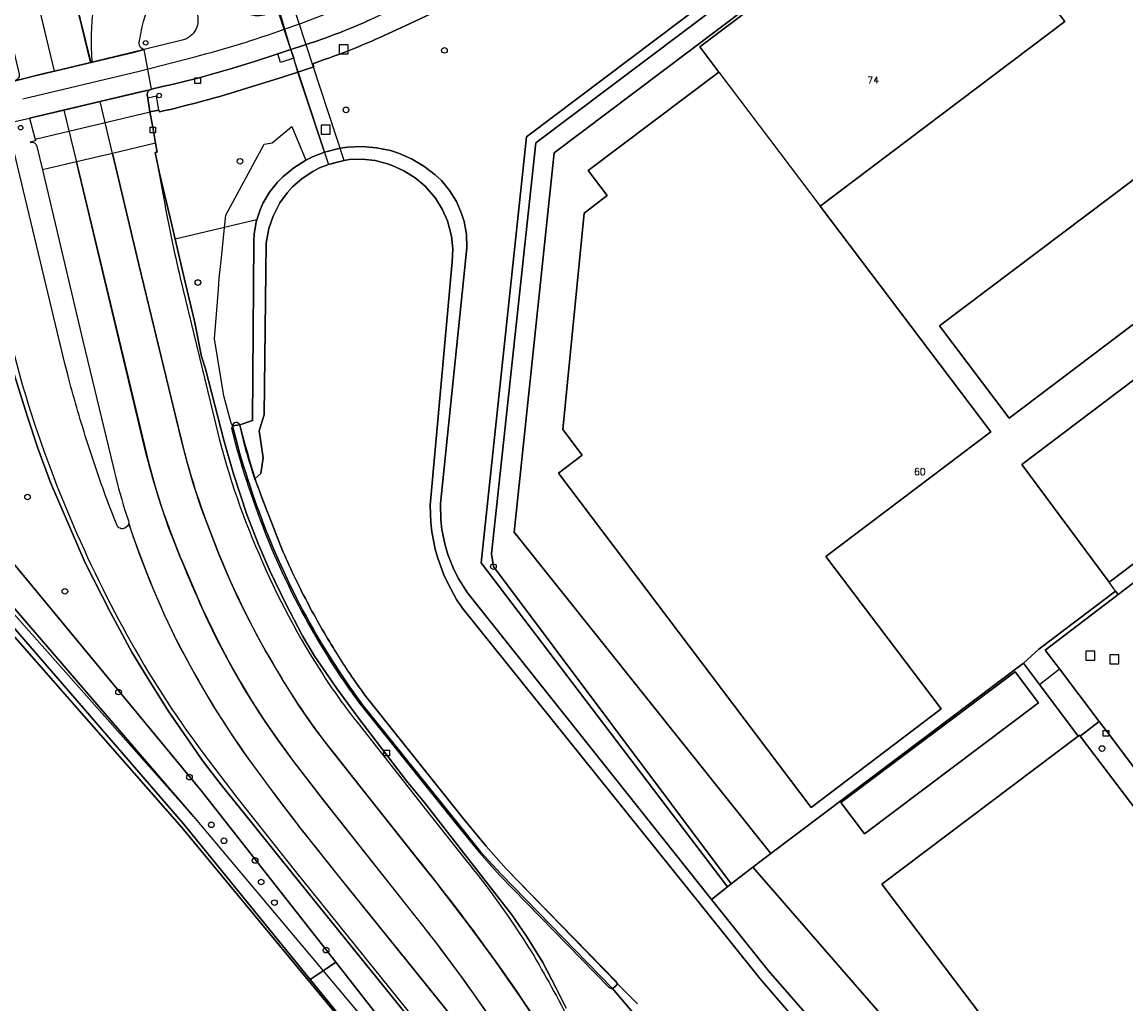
# Model space of a CAD drawing. Header units: metres. Extents: x 108000 to 109000, y 423000 to 423600.
# Tile 56 of 88: x 108534 to 108632, y 423276 to 423363. Entities that reach past the tile are written whole.
import ezdxf

# ---------------------------------------------------------------- set-up
doc = ezdxf.new("R2010")
doc.units = ezdxf.units.M
doc.header["$MEASUREMENT"] = 0
for name, color, linetype in [('Duiker', 10, 'Continuous'), ('Erf', 10, 'Continuous'), ('Fietspad', 10, 'Continuous'), ('Geleideconstructie', 10, 'Continuous'), ('gesloten verharding', 10, 'Continuous'), ('grasland agrarisch', 10, 'Continuous'), ('groenvoorziening', 10, 'Continuous'), ('Hek', 10, 'Continuous'), ('Huisnummers', 10, 'Continuous'), ('inspectie- _rioolput', 10, 'Continuous'), ('kolk', 10, 'Continuous'), ('loofbos', 10, 'Continuous'), ('oever_ slootkant', 10, 'Continuous'), ('onverhard', 10, 'Continuous'), ('open verharding', 10, 'Continuous'), ('pand', 10, 'Continuous'), ('rijbaan lokale weg', 10, 'Continuous'), ('vegetatieobject', 10, 'Continuous'), ('verkeersregelinstallatiepaal', 10, 'Continuous'), ('Voetpad', 10, 'Continuous'), ('waterloop_ sloot', 10, 'Continuous'), ('Wegmarkering', 10, 'Continuous')]:
    doc.layers.add(name, color=color, linetype=linetype)
doc.styles.get("Standard").update_dxf_attribs({"font": 'txt.shx'})

msp = doc.modelspace()

# ---------------------------------------------------------------- linework, layer by layer
at = {"layer": 'Duiker', "color": 12, "true_color": 0xc30000}
msp.add_lwpolyline([(108561.513, 423350.538), (108562.909, 423350.899), (108547.861, 423396.741), (108547.617, 423397.092), (108546.3, 423396.606), (108546.517, 423396.071), (108561.513, 423350.538)], dxfattribs=at)
at = {"layer": 'Erf', "color": 52, "true_color": 0xd2d200}
msp.add_line((108623.244, 423306.285), (108600.806, 423289.409), dxfattribs=at)
for points in [[(108621.331, 423381.543), (108591.14, 423358.799), (108581.569, 423351.589), (108577.999, 423317.931), (108600.806, 423289.409)], [(108623.244, 423306.285), (108624.594, 423307.552), (108631.395, 423312.695), (108631.633, 423312.382), (108634.346, 423314.45), (108651.683, 423327.668), (108655.545, 423330.612), (108656.006, 423331.031), (108656.42, 423331.497), (108656.783, 423332.003), (108657.091, 423332.544), (108657.341, 423333.115), (108657.602, 423334.019), (108654.415, 423338.236), (108649.031, 423345.362), (108648.72, 423345.773), (108640.932, 423356.087), (108637.009, 423361.282), (108625.001, 423377.185)], [(108596.175, 423358.749), (108594.488, 423360.989), (108604.31, 423368.413), (108607.45, 423364.152), (108619.391, 423373.144), (108626.888, 423363.217), (108605.181, 423346.84), (108620.33, 423326.807), (108605.695, 423315.753), (108615.936, 423302.231), (108604.381, 423293.48), (108581.936, 423323.167), (108584.036, 423324.753), (108582.317, 423327.028), (108584.212, 423346.23), (108586.263, 423347.789), (108584.584, 423349.998), (108596.175, 423358.749)], [(108621.95, 423328.03), (108615.78, 423336.23), (108635.21, 423350.87), (108641.36, 423342.69), (108621.95, 423328.03)], [(108640.268, 423321.825), (108640.884, 423321.038), (108630.849, 423313.487), (108623.076, 423323.922), (108633.024, 423331.427), (108642.9, 423338.878), (108646.335, 423334.3), (108647.571, 423335.22), (108651.366, 423330.197), (108640.268, 423321.825)], [(108634.54, 423260.875), (108631.799, 423258.797), (108627.419, 423264.574), (108628.47, 423265.372), (108626.195, 423268.374), (108625.14, 423267.58), (108610.66, 423286.68), (108628.081, 423299.83), (108624.659, 423304.397), (108623.244, 423306.285)], [(108624.564, 423302.787), (108609.108, 423291.159), (108607.018, 423293.929), (108622.483, 423305.539), (108624.564, 423302.787)], [(108642.105, 423284.975), (108630.562, 423300.318), (108629.952, 423301.129), (108628.272, 423299.825), (108642.7, 423280.8)], [(108600.806, 423289.409), (108599.204, 423288.205), (108628.113, 423254.978), (108629.75, 423256.2), (108638.68, 423245.35)]]:
    msp.add_lwpolyline(points, dxfattribs=at)
at = {"layer": 'Fietspad', "color": 255}
for p, q in [((108558.186, 423360.734), (108557.136, 423364.271)), ((108545.82, 423357.215), (108545.172, 423360.752))]:
    msp.add_line(p, q, dxfattribs=at)
for points in [[(108557.136, 423364.271), (108555.995, 423363.868), (108555.808, 423363.803, -0.3965), (108553.281, 423365.112), (108550.845, 423371.615, -0.378021), (108551.164, 423372.228), (108547.457, 423370.876), (108548.31, 423368.144), (108548.791, 423366.885), (108549.801, 423364.069, -0.454221), (108548.543, 423361.565), (108545.172, 423360.752)], [(108558.186, 423360.734), (108560.649, 423361.554, 0.020268), (108565.285, 423363.409)]]:
    msp.add_lwpolyline(points, format="xyb", dxfattribs=at)
for points in [[(108545.172, 423360.752), (108540.412, 423359.591), (108537.206, 423358.825), (108536.412, 423358.636), (108533.693, 423357.965), (108533.672, 423357.96), (108532.688, 423357.723), (108532.673, 423357.719), (108524.715, 423355.8)], [(108545.82, 423357.215), (108546.795, 423357.449), (108547.769, 423357.657), (108548.725, 423357.895), (108549.919, 423358.214), (108553.026, 423359.1), (108554.941, 423359.693), (108557.029, 423360.359), (108558.186, 423360.734)], [(108527.192, 423352.839), (108533.028, 423354.196), (108534.988, 423354.653), (108538.034, 423355.374), (108541.239, 423356.133), (108545.795, 423357.209), (108545.82, 423357.215)]]:
    msp.add_lwpolyline(points, dxfattribs=at)
at = {"layer": 'Geleideconstructie', "color": 255}
msp.add_lwpolyline([(108586.747, 423277.421, 0.093915), (108587.095, 423277.7, 0.153213), (108587.183, 423277.847, 0.074565), (108587.098, 423278.01), (108586.98, 423278.146), (108577.313, 423288.049), (108575.511, 423290.059), (108573.554, 423292.461), (108564.98, 423303.161, -0.004967), (108564.128, 423304.335, -0.00554), (108563.305, 423305.529, -0.005949), (108562.689, 423306.464, -0.005202), (108562.09, 423307.411, -0.009015), (108560.817, 423309.553, -0.008803), (108559.62, 423311.74, -0.009099), (108558.453, 423314.069, -0.009279), (108557.373, 423316.439), (108556.932, 423317.575), (108556.493, 423318.712), (108556.056, 423319.85), (108555.62, 423320.988), (108555.299, 423321.826, -0.006557), (108554.125, 423325.701), (108553.658, 423327.429, 0.777242), (108552.989, 423327.347), (108552.919, 423327.12), (108553.333, 423325.488, 0.030474), (108556.619, 423316.117, 0.036252), (108561.393, 423306.979, 0.021336), (108564.331, 423302.66), (108572.916, 423291.946), (108574.888, 423289.526), (108576.714, 423287.489), (108586.393, 423277.573, 0.120198), (108586.747, 423277.421)], format="xyb", dxfattribs=at)
at = {"layer": 'gesloten verharding', "color": 255}
msp.add_lwpolyline([(108554.117, 423325.473), (108553.658, 423327.429), (108552.989, 423327.347), (108553.464, 423325.56, 0.03162), (108556.764, 423316.17, 0.036882), (108561.492, 423307.094, 0.017783), (108564.438, 423302.748), (108573.03, 423292.025), (108575.03, 423289.568), (108576.816, 423287.589), (108586.747, 423277.421), (108587.072, 423277.738), (108587.183, 423277.847), (108587.082, 423277.951), (108577.313, 423288.049), (108575.511, 423290.059), (108573.554, 423292.461), (108564.98, 423303.161, -0.004967), (108564.128, 423304.335, -0.00554), (108563.305, 423305.529, -0.005949), (108562.689, 423306.464, -0.005202), (108562.09, 423307.411, -0.009015), (108560.817, 423309.553, -0.008803), (108559.62, 423311.74, -0.009099), (108558.453, 423314.069, -0.009279), (108557.373, 423316.439), (108556.932, 423317.575), (108556.493, 423318.712), (108556.056, 423319.85), (108555.62, 423320.988), (108555.299, 423321.826), (108554.98, 423322.666, -0.008838), (108554.117, 423325.473)], format="xyb", dxfattribs=at)
at = {"layer": 'grasland agrarisch', "color": 3, "true_color": 0x00f000}
msp.add_lwpolyline([(108510.141, 423256.022), (108538.092, 423237.726), (108547.211, 423232.038), (108551.089, 423229.225), (108551.926, 423228.724), (108552.636, 423228.454), (108553.497, 423228.408), (108554.254, 423228.474), (108554.799, 423228.618), (108555.203, 423229.027), (108566.294, 423252.382), (108572.085, 423263.26), (108568.801, 423267.223), (108564.29, 423272.666), (108548.509, 423291.709), (108528.369, 423314.604)], dxfattribs=at)
at = {"layer": 'groenvoorziening', "color": 3}
for p, q in [((108561.156, 423351.623), (108558.795, 423358.727)), ((108552.304, 423344.962), (108547.91, 423343.918))]:
    msp.add_line(p, q, dxfattribs=at)
for points in [[(108561.156, 423351.623), (108562.553, 423351.984), (108563.249, 423352.084), (108564.52, 423352.14), (108565.788, 423352.035), (108567.033, 423351.773), (108567.736, 423351.551), (108568.905, 423351.05), (108570.002, 423350.406), (108571.009, 423349.629), (108571.549, 423349.111), (108572.281, 423348.228), (108572.883, 423347.252), (108573.343, 423346.201), (108573.562, 423345.486), (108573.77, 423344.358), (108573.814, 423343.158), (108571.479, 423320.449), (108571.505, 423319.021), (108571.599, 423318.16), (108571.882, 423316.76), (108572.129, 423315.929), (108572.661, 423314.602), (108573.106, 423313.738), (108573.879, 423312.535), (108595.534, 423285.338), (108596.955, 423286.448), (108575.094, 423315.193), (108579.103, 423352.986), (108622.647, 423385.789)], [(108591.14, 423358.799), (108621.331, 423381.543), (108621.624, 423381.657), (108622.844, 423382.514), (108623.293, 423382.829), (108624.311, 423383.581), (108623.223, 423385.025), (108622.59, 423384.548), (108579.939, 423352.453), (108575.999, 423316.001), (108576.172, 423314.859), (108597.28, 423286.702), (108599.204, 423288.205), (108600.806, 423289.409), (108577.999, 423317.931), (108581.569, 423351.589), (108591.14, 423358.799)], [(108552.304, 423344.962), (108552.419, 423346.052), (108555.821, 423352.332), (108556.536, 423352.461), (108558.272, 423353.905), (108559.516, 423350.921)], [(108559.516, 423350.921), (108560.111, 423351.219), (108561.156, 423351.623)], [(108555.172, 423345.644), (108555.454, 423346.532), (108555.726, 423347.138), (108556.297, 423348.099), (108557, 423348.969), (108557.47, 423349.44), (108558.446, 423350.245), (108559.516, 423350.921)], [(108555.172, 423345.644), (108552.766, 423345.072), (108552.304, 423344.962)], [(108552.989, 423327.347), (108553.658, 423327.429), (108554.781, 423327.815), (108554.899, 423343.699), (108554.933, 423344.363), (108555.116, 423345.466), (108555.172, 423345.644)], [(108552.989, 423327.347), (108552.885, 423327.583), (108552.221, 423330.02), (108551.414, 423335.083), (108551.751, 423339.456), (108551.827, 423340.443), (108552.02, 423342.271), (108552.304, 423344.962)], [(108547.91, 423343.918), (108548.79, 423340.115), (108549.617, 423336.649), (108550.26, 423333.502), (108550.606, 423332.405), (108552.235, 423326.07), (108553.085, 423323.104), (108554.269, 423319.498), (108555.323, 423316.819), (108556.357, 423314.43), (108557.708, 423311.628), (108559.209, 423308.734), (108560.248, 423306.974), (108562.26, 423304.034), (108564.215, 423301.379), (108568.457, 423295.852), (108570.008, 423293.961), (108577.807, 423283.975), (108579.093, 423282.083), (108580.55, 423279.722), (108581.74, 423277.456), (108582.635, 423275.682)], [(108568.835, 423267.254), (108564.425, 423272.674), (108559.907, 423278.226), (108548.659, 423292.049), (108529.149, 423314.549), (108524.349, 423331.811), (108523.982, 423334.725), (108523.603, 423339.703), (108522.979, 423340.447), (108522.818, 423340.546), (108522.418, 423340.659), (108520.835, 423340.649), (108520.899, 423340.439), (108521.649, 423337.889), (108522.799, 423334.179), (108523.598, 423331.372), (108528.369, 423314.604), (108548.509, 423291.709), (108564.29, 423272.666), (108568.801, 423267.223), (108572.085, 423263.26)], [(108526.925, 423338.869), (108526.921, 423338.786), (108527.232, 423336.36), (108527.616, 423332.54), (108528.771, 423330.525), (108532.459, 423316.469), (108550.299, 423294.889), (108562.178, 423279.752), (108567.576, 423272.873), (108570.793, 423269.025)], [(108609.937, 423223.17), (108604.438, 423230.214), (108603.182, 423232.144), (108601.6, 423234.126), (108595.008, 423242.382), (108587.907, 423250.939), (108583.662, 423256.236), (108570.546, 423272.51), (108558.343, 423287.62), (108553.754, 423293.355), (108551.987, 423295.503), (108550.398, 423297.556), (108547.279, 423302.067), (108545.427, 423305.044), (108544.077, 423307.262), (108542.183, 423310.797), (108539.914, 423315.204), (108536.85, 423322.337), (108535.722, 423325.376), (108534.773, 423328.234), (108533.463, 423332.41)]]:
    msp.add_lwpolyline(points, dxfattribs=at)
for points in [[(108570.599, 423363.925), (108568.777, 423363.053), (108566.02, 423361.788, -0.020426), (108561.243, 423359.876), (108560.135, 423359.467), (108560.235, 423359.198), (108558.795, 423358.727)], [(108558.795, 423358.727), (108557.54, 423358.317), (108554.286, 423357.309, -0.020564), (108546.513, 423355.21), (108546.467, 423355.364), (108545.67, 423355.22), (108545.932, 423353.841), (108546.176, 423352.422), (108546.31, 423351.646), (108546.15, 423351.594), (108546.524, 423349.769), (108547.615, 423345.193), (108547.91, 423343.918)], [(108636.056, 423229.478), (108630.167, 423230.771), (108627.388, 423231.89), (108624.626, 423233.464), (108622.739, 423234.453), (108620.773, 423235.935), (108618.612, 423237.833), (108615.686, 423240.953), (108611.896, 423245.557), (108602.191, 423257.719), (108598.838, 423261.534), (108594.193, 423266.971), (108592.023, 423270.33), (108589.039, 423274.716), (108586.747, 423277.421), (108576.816, 423287.589), (108575.03, 423289.568), (108573.03, 423292.025), (108564.438, 423302.748, -0.017783), (108561.492, 423307.094, -0.036882), (108556.764, 423316.17, -0.03162), (108553.464, 423325.56), (108552.989, 423327.347)]]:
    msp.add_lwpolyline(points, format="xyb", dxfattribs=at)
at = {"layer": 'Hek', "color": 30}
for p, q in [((108621.331, 423381.543), (108591.14, 423358.799)), ((108631.395, 423312.695), (108630.849, 423313.487))]:
    msp.add_line(p, q, dxfattribs=at)
for points in [[(108591.14, 423358.799), (108581.569, 423351.589), (108577.999, 423317.931), (108600.806, 423289.409), (108623.244, 423306.285)], [(108523.598, 423331.372), (108528.369, 423314.604), (108548.509, 423291.709), (108564.29, 423272.666), (108568.801, 423267.223), (108572.085, 423263.26)], [(108628.081, 423299.83), (108624.659, 423304.397), (108623.244, 423306.285), (108624.594, 423307.552), (108631.395, 423312.695)]]:
    msp.add_lwpolyline(points, dxfattribs=at)
at = {"layer": 'inspectie- _rioolput', "color": 30}
for p, q in [((108563.282, 423361.165), (108562.482, 423361.165)), ((108562.482, 423361.165), (108562.482, 423360.365)), ((108563.282, 423360.365), (108563.282, 423361.165)), ((108562.482, 423360.365), (108563.282, 423360.365)), ((108561.679, 423354.039), (108560.879, 423354.039)), ((108560.879, 423354.039), (108560.879, 423353.239)), ((108561.679, 423353.239), (108561.679, 423354.039)), ((108560.879, 423353.239), (108561.679, 423353.239)), ((108629.575, 423307.36), (108628.775, 423307.36)), ((108628.775, 423307.36), (108628.775, 423306.56)), ((108629.575, 423306.56), (108629.575, 423307.36)), ((108631.695, 423307.044), (108630.895, 423307.044)), ((108630.895, 423307.044), (108630.895, 423306.244)), ((108631.695, 423306.244), (108631.695, 423307.044)), ((108628.775, 423306.56), (108629.575, 423306.56)), ((108630.895, 423306.244), (108631.695, 423306.244))]:
    msp.add_line(p, q, dxfattribs=at)
at = {"layer": 'kolk', "color": 30, "true_color": 0xf07a00}
for p, q in [((108549.664, 423357.721), (108549.664, 423358.221)), ((108549.664, 423358.221), (108550.164, 423358.221)), ((108550.164, 423358.221), (108550.164, 423357.721)), ((108550.164, 423357.721), (108549.664, 423357.721)), ((108545.678, 423353.347), (108545.678, 423353.847)), ((108545.678, 423353.847), (108546.178, 423353.847)), ((108546.178, 423353.347), (108545.678, 423353.347)), ((108546.178, 423353.847), (108546.178, 423353.347)), ((108630.312, 423299.818), (108630.312, 423300.318)), ((108630.312, 423300.318), (108630.812, 423300.318)), ((108630.812, 423300.318), (108630.812, 423299.818)), ((108630.812, 423299.818), (108630.312, 423299.818)), ((108566.438, 423298.067), (108566.438, 423298.567)), ((108566.438, 423298.567), (108566.938, 423298.567)), ((108566.938, 423298.567), (108566.938, 423298.067)), ((108566.938, 423298.067), (108566.438, 423298.067))]:
    msp.add_line(p, q, dxfattribs=at)
at = {"layer": 'loofbos', "color": 94, "true_color": 0x009600}
msp.add_line((108561.05, 423278.994), (108570.018, 423268.324), dxfattribs=at)
for points in [[(108638.68, 423245.35), (108629.75, 423256.2), (108628.113, 423254.978), (108599.204, 423288.205), (108597.28, 423286.702), (108596.955, 423286.448), (108595.534, 423285.338)], [(108595.534, 423285.338), (108600.589, 423278.989), (108619.746, 423257.065), (108634.238, 423240.338)], [(108570.018, 423268.324), (108570.793, 423269.025), (108567.576, 423272.873), (108562.178, 423279.752), (108561.05, 423278.994)], [(108561.05, 423278.994), (108559.907, 423278.226), (108564.425, 423272.674), (108568.835, 423267.254), (108570.018, 423268.324)]]:
    msp.add_lwpolyline(points, dxfattribs=at)
at = {"layer": 'oever_ slootkant', "color": 92, "true_color": 0x00c300}
msp.add_line((108549.539, 423292.689), (108561.05, 423278.994), dxfattribs=at)
msp.add_lwpolyline([(108619.746, 423257.065), (108600.589, 423278.989), (108595.534, 423285.338), (108573.879, 423312.535), (108573.106, 423313.738), (108572.661, 423314.602), (108572.129, 423315.929), (108571.882, 423316.76), (108571.599, 423318.16), (108571.505, 423319.021), (108571.479, 423320.449), (108573.814, 423343.158), (108573.77, 423344.358), (108573.562, 423345.486), (108573.343, 423346.201), (108572.883, 423347.252), (108572.281, 423348.228), (108571.549, 423349.111), (108571.009, 423349.629), (108570.002, 423350.406), (108568.905, 423351.05), (108567.736, 423351.551), (108567.033, 423351.773), (108565.788, 423352.035), (108564.52, 423352.14), (108563.249, 423352.084), (108562.553, 423351.984), (108561.156, 423351.623), (108560.111, 423351.219), (108559.516, 423350.921), (108558.446, 423350.245), (108557.47, 423349.44), (108557, 423348.969), (108556.297, 423348.099), (108555.726, 423347.138), (108555.454, 423346.532), (108555.172, 423345.644), (108555.116, 423345.466), (108554.933, 423344.363), (108554.899, 423343.699), (108554.781, 423327.815), (108553.658, 423327.429), (108554.117, 423325.473, 0.008838), (108554.98, 423322.666), (108555.525, 423323.117), (108555.718, 423324.514), (108555.377, 423326.919)], format="xyb", dxfattribs=at)
for points in [[(108555.377, 423326.919), (108555.823, 423328.32), (108556, 423343.569), (108556.231, 423344.869), (108556.599, 423345.957), (108557.205, 423347.129), (108557.879, 423348.059), (108558.321, 423348.546), (108559.181, 423349.304), (108560.137, 423349.936), (108560.721, 423350.236), (108561.513, 423350.538), (108561.928, 423350.675), (108562.909, 423350.899), (108563.375, 423350.983), (108564.522, 423351.015), (108565.662, 423350.887), (108566.774, 423350.602), (108567.17, 423350.465), (108568.228, 423349.983), (108569.211, 423349.36), (108570.099, 423348.609), (108571.016, 423347.55), (108571.618, 423346.584), (108572.079, 423345.543), (108572.441, 423344.19), (108572.56, 423343.058), (108572.519, 423341.92), (108570.559, 423320.329), (108570.615, 423318.763), (108570.709, 423317.943), (108571.009, 423316.405), (108571.23, 423315.609), (108571.767, 423314.136), (108572.137, 423313.327), (108572.903, 423311.959), (108573.399, 423311.219), (108594.7, 423284.708), (108599.849, 423278.299), (108618.837, 423256.259)], [(108549.539, 423292.689), (108529.839, 423314.859), (108525.5, 423332.139), (108524.87, 423335.112), (108524.713, 423337.475), (108524.299, 423340.729), (108523.994, 423341.204), (108523.649, 423341.649), (108523.297, 423341.945), (108523.007, 423342.07), (108522.549, 423342.123), (108522.24, 423342.069), (108520.436, 423341.966)], [(108520.835, 423340.649), (108522.418, 423340.659), (108522.818, 423340.546), (108522.979, 423340.447), (108523.603, 423339.703), (108523.982, 423334.725), (108524.349, 423331.811), (108529.149, 423314.549), (108548.659, 423292.049), (108559.907, 423278.226), (108561.05, 423278.994)], [(108525.795, 423338.659), (108525.788, 423338.116), (108526.107, 423336.264), (108526.386, 423332.59), (108527.716, 423327.665), (108530.339, 423314.949), (108549.539, 423292.689)], [(108561.05, 423278.994), (108562.178, 423279.752), (108550.299, 423294.889), (108532.459, 423316.469), (108528.771, 423330.525), (108527.616, 423332.54), (108527.232, 423336.36), (108526.921, 423338.786), (108526.925, 423338.869)], [(108588.97, 423276.058), (108587.183, 423277.847), (108587.072, 423277.738), (108586.747, 423277.421), (108589.039, 423274.716)]]:
    msp.add_lwpolyline(points, dxfattribs=at)
at = {"layer": 'onverhard', "color": 255}
msp.add_lwpolyline([(108576.172, 423314.859), (108575.999, 423316.001), (108579.939, 423352.453), (108622.59, 423384.548), (108623.223, 423385.025), (108622.647, 423385.789), (108579.103, 423352.986), (108575.094, 423315.193), (108596.955, 423286.448), (108597.28, 423286.702), (108576.172, 423314.859)], dxfattribs=at)
at = {"layer": 'open verharding', "color": 255}
msp.add_line((108624.659, 423304.397), (108626.423, 423305.796), dxfattribs=at)
for points in [[(108626.423, 423305.796), (108625.162, 423307.449), (108631.633, 423312.382), (108631.395, 423312.695), (108624.594, 423307.552), (108623.244, 423306.285), (108624.659, 423304.397)], [(108624.659, 423304.397), (108628.081, 423299.83), (108628.2, 423299.92), (108628.272, 423299.825), (108629.952, 423301.129), (108626.423, 423305.796)]]:
    msp.add_lwpolyline(points, dxfattribs=at)
at = {"layer": 'pand', "color": 1}
msp.add_line((108596.175, 423358.749), (108605.181, 423346.84), dxfattribs=at)
for points in [[(108605.181, 423346.84), (108626.888, 423363.217), (108619.391, 423373.144), (108607.45, 423364.152), (108604.31, 423368.413), (108594.488, 423360.989), (108596.175, 423358.749)], [(108596.175, 423358.749), (108584.584, 423349.998), (108586.263, 423347.789), (108584.212, 423346.23), (108582.317, 423327.028), (108584.036, 423324.753), (108581.936, 423323.167), (108604.381, 423293.48), (108615.936, 423302.231), (108605.695, 423315.753), (108620.33, 423326.807), (108605.181, 423346.84)], [(108621.95, 423328.03), (108641.36, 423342.69), (108635.21, 423350.87), (108615.78, 423336.23), (108621.95, 423328.03)], [(108633.024, 423331.427), (108623.076, 423323.922), (108630.849, 423313.487), (108640.884, 423321.038), (108640.268, 423321.825)], [(108624.564, 423302.787), (108622.483, 423305.539), (108607.018, 423293.929), (108609.108, 423291.159), (108624.564, 423302.787)], [(108628.272, 423299.825), (108628.2, 423299.92), (108628.081, 423299.83), (108610.66, 423286.68), (108625.14, 423267.58), (108626.195, 423268.374), (108628.47, 423265.372), (108627.419, 423264.574), (108631.799, 423258.797), (108634.54, 423260.875), (108633.9, 423261.72), (108649.393, 423273.414), (108644.638, 423279.684), (108643.443, 423278.778), (108642.197, 423280.421), (108642.7, 423280.8), (108628.272, 423299.825)]]:
    msp.add_lwpolyline(points, dxfattribs=at)
at = {"layer": 'rijbaan lokale weg', "color": 255}
for p, q in [((108538.312, 423368.185), (108540.412, 423359.591)), ((108537.206, 423358.825), (108535.16, 423367.354)), ((108537.206, 423358.825), (108540.412, 423359.591)), ((108541.239, 423356.133), (108538.034, 423355.374))]:
    msp.add_line(p, q, dxfattribs=at)
for points in [[(108540.412, 423359.591), (108545.172, 423360.752, -0.399635), (108544.717, 423361.288, -0.025614), (108545.102, 423363.225, -0.053649), (108546.58, 423366.881, -0.014759), (108547.082, 423367.728), (108547.405, 423368.246, -0.605192), (108548.31, 423368.144), (108547.457, 423370.876)], [(108531.66, 423366.065), (108531.724, 423366.078, -0.485037), (108532.332, 423365.706), (108534.056, 423358.548, -0.393868), (108533.693, 423357.965), (108536.412, 423358.636), (108537.206, 423358.825)], [(108582.635, 423275.682), (108581.74, 423277.456), (108580.55, 423279.722), (108579.093, 423282.083), (108577.807, 423283.975), (108570.008, 423293.961), (108568.457, 423295.852), (108564.215, 423301.379), (108562.26, 423304.034), (108560.248, 423306.974), (108559.209, 423308.734), (108557.708, 423311.628), (108556.357, 423314.43), (108555.323, 423316.819), (108554.269, 423319.498), (108553.085, 423323.104), (108552.235, 423326.07), (108550.606, 423332.405), (108550.26, 423333.502), (108549.617, 423336.649), (108548.79, 423340.115), (108547.91, 423343.918), (108547.615, 423345.193), (108546.524, 423349.769), (108546.15, 423351.594), (108546.31, 423351.646), (108546.176, 423352.422), (108545.932, 423353.841), (108545.67, 423355.22), (108545.472, 423356.42), (108545.442, 423356.603, -0.414565), (108545.795, 423357.209), (108541.239, 423356.133)], [(108538.034, 423355.374), (108534.988, 423354.653), (108535.48, 423352.769), (108535.517, 423352.629), (108535.036, 423352.532, -0.411092), (108535.636, 423352.134), (108536.134, 423350.064), (108539.721, 423334.9), (108542.417, 423323.733, 0.023408), (108543.457, 423319.874), (108543.774, 423318.932, -0.118084), (108543.791, 423318.687)], [(108543.791, 423318.687, -0.276112), (108543.448, 423318.286, -0.479519), (108542.73, 423318.577), (108541.993, 423320.436, -0.012817), (108540.047, 423326.117, -0.01489), (108538.375, 423331.898), (108538.124, 423332.873), (108533.631, 423351.679, -0.422108)]]:
    msp.add_lwpolyline(points, format="xyb", dxfattribs=at)
for points in [[(108585.845, 423265.711), (108578.644, 423276.582), (108577.492, 423278.236), (108576.26, 423279.967), (108573.84, 423283.262), (108571.321, 423286.552), (108571.288, 423286.593), (108569.619, 423288.698), (108561.653, 423298.743), (108560.237, 423300.619), (108558.894, 423302.549), (108557.638, 423304.51), (108557.611, 423304.554), (108556.036, 423307.215), (108556.03, 423307.226), (108555.092, 423308.926), (108554.212, 423310.625), (108554.185, 423310.678), (108553.427, 423312.238), (108552.551, 423314.167), (108551.797, 423315.956), (108550.234, 423320.092), (108549.547, 423322.158), (108548.997, 423324.024), (108548.503, 423325.926), (108544.681, 423341.674), (108541.239, 423356.133)], [(108538.034, 423355.374), (108539.198, 423350.525), (108545.531, 423324.125), (108546.137, 423321.976), (108546.769, 423319.967), (108547.514, 423317.865), (108548.394, 423315.653), (108548.41, 423315.613), (108550.313, 423311.177), (108551.721, 423308.238), (108552.675, 423306.438), (108553.673, 423304.677), (108554.695, 423302.987), (108555.822, 423301.238), (108556.963, 423299.575), (108558.145, 423297.953), (108558.155, 423297.939), (108561.181, 423294.03), (108571.16, 423281.371), (108573.545, 423278.17), (108575.88, 423274.861), (108577.884, 423271.868), (108587.423, 423257.181), (108590.285, 423252.774)], [(108533.463, 423332.41), (108534.773, 423328.234), (108535.722, 423325.376), (108536.85, 423322.337), (108539.914, 423315.204), (108542.183, 423310.797), (108544.077, 423307.262), (108545.427, 423305.044), (108547.279, 423302.067), (108550.398, 423297.556), (108551.987, 423295.503), (108553.754, 423293.355), (108558.343, 423287.62), (108570.546, 423272.51), (108583.662, 423256.236), (108587.907, 423250.939), (108595.008, 423242.382), (108601.6, 423234.126)], [(108590.285, 423252.774), (108579.903, 423265.71), (108563.363, 423286.243), (108561.704, 423288.301), (108561.579, 423288.457), (108559.381, 423291.221), (108559.347, 423291.264), (108557.2, 423294.053), (108553.976, 423298.415), (108553.106, 423299.695), (108551.377, 423302.393), (108549.746, 423305.157), (108548.214, 423307.987), (108546.934, 423310.653), (108545.686, 423313.555), (108544.745, 423315.974), (108543.791, 423318.687)], [(108634.346, 423314.45), (108631.633, 423312.382), (108625.162, 423307.449), (108626.423, 423305.796), (108629.952, 423301.129), (108630.562, 423300.318), (108642.105, 423284.975)]]:
    msp.add_lwpolyline(points, dxfattribs=at)
at = {"layer": 'vegetatieobject', "color": 3}
for centre in [(108571.819, 423360.669), (108563.079, 423355.389), (108553.669, 423350.829), (108549.929, 423340.069), (108534.799, 423321.039), (108576.172, 423314.859), (108538.119, 423312.669), (108542.883, 423303.731), (108630.199, 423298.716), (108549.178, 423296.182), (108551.124, 423291.951), (108552.245, 423290.535), (108555.009, 423288.788), (108555.548, 423286.878), (108556.728, 423285.049), (108561.31, 423280.836)]:
    msp.add_circle(centre, 0.25, dxfattribs=at)
at = {"layer": 'verkeersregelinstallatiepaal', "color": 30, "true_color": 0xf07a00}
for centre in [(108545.295, 423361.341), (108546.494, 423356.66), (108534.191, 423353.809)]:
    msp.add_circle(centre, 0.2, dxfattribs=at)
at = {"layer": 'Voetpad', "color": 255}
for p, q in [((108558.186, 423360.734), (108557.029, 423360.359)), ((108558.186, 423360.734), (108558.439, 423359.964)), ((108558.795, 423358.727), (108558.439, 423359.964))]:
    msp.add_line(p, q, dxfattribs=at)
for points in [[(108613.735, 423397.21), (108610.511, 423394.804), (108594.049, 423382.246), (108593.63, 423381.926), (108586.79, 423376.768), (108583.028, 423373.973), (108582.052, 423373.224), (108581.224, 423372.634), (108579.59, 423371.492, -0.008862), (108574.574, 423368.178, -0.017417), (108571.132, 423366.175), (108569.82, 423365.526), (108568.021, 423364.665), (108565.285, 423363.409, -0.020268), (108560.649, 423361.554), (108558.186, 423360.734)], [(108558.795, 423358.727), (108560.235, 423359.198), (108560.135, 423359.467), (108561.243, 423359.876, 0.020426), (108566.02, 423361.788), (108568.777, 423363.053), (108570.599, 423363.925), (108571.947, 423364.592, 0.017492), (108575.526, 423366.674, 0.008803), (108580.604, 423370.029), (108582.25, 423371.18), (108583.111, 423371.793), (108584.101, 423372.552), (108587.857, 423375.343), (108594.702, 423380.505), (108614.969, 423395.869), (108618.405, 423391.418), (108622.647, 423385.789), (108623.223, 423385.025), (108624.311, 423383.581), (108624.473, 423383.704)], [(108557.029, 423360.359), (108554.941, 423359.693), (108553.026, 423359.1), (108549.919, 423358.214), (108548.725, 423357.895), (108547.769, 423357.657), (108546.795, 423357.449), (108545.82, 423357.215), (108545.795, 423357.209, 0.414565), (108545.442, 423356.603), (108545.472, 423356.42)], [(108546.467, 423355.364), (108546.513, 423355.21, 0.020564), (108554.286, 423357.309), (108557.54, 423358.317), (108558.795, 423358.727)]]:
    msp.add_lwpolyline(points, format="xyb", dxfattribs=at)
for points in [[(108558.439, 423359.964), (108557.275, 423359.602), (108557.029, 423360.359)], [(108546.467, 423355.364), (108546.256, 423356.593), (108545.472, 423356.42)], [(108545.472, 423356.42), (108545.67, 423355.22), (108546.467, 423355.364)]]:
    msp.add_lwpolyline(points, dxfattribs=at)
at = {"layer": 'waterloop_ sloot', "color": 5}
for points in [[(108618.837, 423256.259), (108599.849, 423278.299), (108594.7, 423284.708), (108573.399, 423311.219), (108572.903, 423311.959), (108572.137, 423313.327), (108571.767, 423314.136), (108571.23, 423315.609), (108571.009, 423316.405), (108570.709, 423317.943), (108570.615, 423318.763), (108570.559, 423320.329), (108572.519, 423341.92), (108572.56, 423343.058), (108572.441, 423344.19), (108572.079, 423345.543), (108571.618, 423346.584), (108571.016, 423347.55), (108570.099, 423348.609), (108569.211, 423349.36), (108568.228, 423349.983), (108567.17, 423350.465), (108566.774, 423350.602), (108565.662, 423350.887), (108564.522, 423351.015), (108563.375, 423350.983), (108562.909, 423350.899), (108561.928, 423350.675), (108561.513, 423350.538), (108560.721, 423350.236), (108560.137, 423349.936), (108559.181, 423349.304), (108558.321, 423348.546), (108557.879, 423348.059), (108557.205, 423347.129), (108556.599, 423345.957), (108556.231, 423344.869), (108556, 423343.569), (108555.823, 423328.32), (108555.377, 423326.919)], [(108529.839, 423314.859), (108549.539, 423292.689), (108530.339, 423314.949)]]:
    msp.add_lwpolyline(points, dxfattribs=at)
msp.add_lwpolyline([(108555.377, 423326.919), (108555.718, 423324.514), (108555.525, 423323.117), (108554.98, 423322.666), (108555.299, 423321.826), (108555.62, 423320.988), (108556.056, 423319.85), (108556.493, 423318.712), (108556.932, 423317.575), (108557.373, 423316.439, 0.009279), (108558.453, 423314.069, 0.009099), (108559.62, 423311.74, 0.008803), (108560.817, 423309.553, 0.009015), (108562.09, 423307.411, 0.005202), (108562.689, 423306.464, 0.005949), (108563.305, 423305.529, 0.00554), (108564.128, 423304.335, 0.004967), (108564.98, 423303.161), (108573.554, 423292.461), (108575.511, 423290.059), (108577.313, 423288.049), (108587.082, 423277.951), (108587.183, 423277.847), (108588.97, 423276.058)], format="xyb", dxfattribs=at)
at = {"layer": 'Wegmarkering', "color": 255}
for p, q in [((108545.11, 423357.05), (108534.988, 423354.653)), ((108545.678, 423355.175), (108535.48, 423352.769))]:
    msp.add_line(p, q, dxfattribs=at)
for points in [[(108593.607, 423384.547), (108581.64, 423375.499, -0.029846), (108571.741, 423368.884, -0.04532), (108560.875, 423363.739), (108558.936, 423363.002), (108557.57, 423362.51, -0.02049), (108549.55, 423360.048), (108544.714, 423358.792), (108534.391, 423356.339)], [(108538.312, 423368.185), (108541.668, 423369.16, 0.099926), (108540.523, 423359.695), (108540.401, 423359.635), (108538.312, 423368.185)], [(108542.337, 423351.52), (108544.681, 423341.674), (108547.568, 423329.808), (108548.503, 423325.926, 0.031913), (108550.782, 423318.6, 0.049282), (108557.034, 423305.516, 0.036044), (108562.018, 423298.282), (108564.532, 423295.087), (108569.441, 423288.919, -0.018739), (108578.644, 423276.582), (108581.44, 423272.387), (108585.845, 423265.711), (108588.112, 423262.232), (108590.124, 423259.053)], [(108546.163, 423351.502), (108546.9, 423347.488, 0.012209), (108548.357, 423340.491), (108549.814, 423334.505), (108551.493, 423327.56, 0.045063), (108555.355, 423315.969, 0.043434), (108561.097, 423305.175, 0.023848), (108564.06, 423301.049), (108569.774, 423293.786), (108573.611, 423288.959, -0.032076), (108579.541, 423280.68, -0.020673), (108582.988, 423274.362), (108586.361, 423267.405), (108589.273, 423261.497), (108591.04, 423257.823, 0.056395), (108594.864, 423251.839)], [(108587.423, 423257.181), (108578.09, 423271.552, 0.024087), (108569.305, 423283.748), (108561.181, 423294.03), (108558.717, 423297.201, -0.053361), (108550.813, 423310.079, -0.016444), (108547.296, 423318.43, -0.027974), (108545.014, 423326.198), (108539.139, 423350.769)], [(108530.226, 423346.418), (108530.324, 423346.313), (108532.145, 423339.376), (108533.277, 423334.925), (108534.206, 423331.472, 0.0288), (108538.284, 423319.912, 0.028391), (108543.627, 423308.802, 0.033862), (108550.286, 423298.453), (108553.395, 423294.371), (108558.594, 423287.823), (108570.785, 423272.693), (108588.053, 423251.129)], [(108543.791, 423318.687, 0.03257), (108547.834, 423308.73, 0.034542), (108553.976, 423298.415, 0.014587), (108562.069, 423287.852), (108569.744, 423278.305), (108579.903, 423265.71), (108586.48, 423257.489), (108603.329, 423236.475)]]:
    msp.add_lwpolyline(points, format="xyb", dxfattribs=at)
for points in [[(108534.083, 423358.08), (108544.298, 423360.518), (108545.172, 423360.752)], [(108546.176, 423352.422), (108542.337, 423351.52), (108539.139, 423350.769), (108536.134, 423350.064)]]:
    msp.add_lwpolyline(points, dxfattribs=at)

# ---------------------------------------------------------------- texts
at = {"layer": 'Huisnummers', "color": 255}
for s, p in [('74', (108609.373, 423357.732)), ('60', (108613.514, 423322.985))]:
    msp.add_text(s, height=0.6, dxfattribs=at).set_placement(p)

doc.saveas('drawing.dxf')
